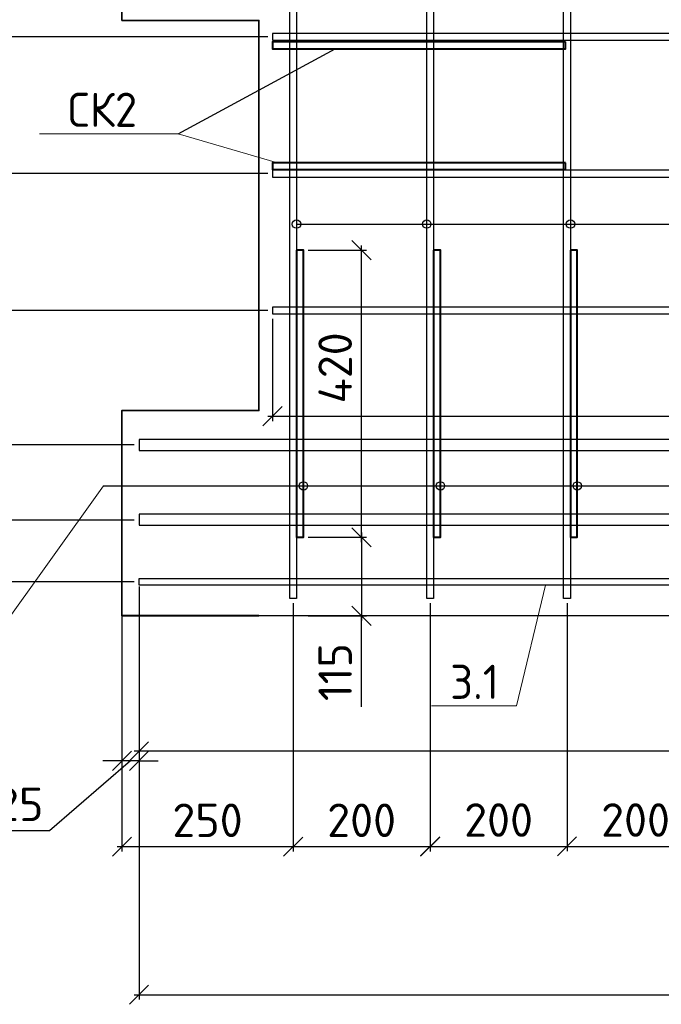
# Model space of a CAD drawing. Header units: millimetres. Extents: x 40580 to 2152466, y -328404 to 177125.
# Tile 95 of 252: x 380416 to 385101, y 162130 to 169324. Entities that reach past the tile are written whole.
import ezdxf
from ezdxf import colors
from ezdxf.entities.mleader import LeaderData, LeaderLine
from ezdxf.math import Vec2, Vec3

# ---------------------------------------------------------------- set-up
doc = ezdxf.new("R2010")
doc.units = ezdxf.units.MM
doc.linetypes.add('CENTER', pattern=[2, 1.25, -0.25, 0.25, -0.25])
for name, color, linetype, lineweight in [('RAZMER', 7, 'Continuous', 9), ('Арм_хомуты', 133, 'Continuous', 18), ('ОСИ', 7, 'CENTER', 15), ('Перекрытие ж_бетон', 250, 'Continuous', 30), ('подоснова', 151, 'Continuous', 5), ('Столовая Двери и окна', 7, 'Continuous', 15)]:
    doc.layers.add(name, color=color, linetype=linetype, lineweight=lineweight)
doc.layers.add('Стена_ бетон несущ.', color=7, linetype='Continuous', lineweight=70, true_color=0xb4b496)
doc.styles.add('GOST-2.304_Type-B', font='GOST_Common.ttf')
doc.styles.get("Standard").update_dxf_attribs({"font": 'isocpeur.ttf'})
doc.dimstyles.new('Осевые', dxfattribs={"dimscale": 0.7, "dimtxt": 450, "dimasz": 400, "dimexe": 100, "dimexo": 100, "dimgap": 100, "dimtad": 1, "dimdec": 0, "dimzin": 0, "dimdsep": 46, "dimtxsty": 'Standard', "dimblk": 'OBLIQUE', "dimcen": 9, "dimdle": 100, "dimazin": 0, "dimtm": 1e-09, "dimtfac": 1, "dimtdec": 0, "dimtofl": 0, "dimtmove": 0, "dimatfit": 3, "dimfxl": 1, "dimtolj": 1, "dimtzin": 0, "dimarcsym": 0})

# ---------------------------------------------------------------- blocks, each defined once
blk = doc.blocks.new('_OBLIQUE')
at = {"color": 0, "linetype": 'ByBlock'}
blk.add_line((-0.5, -0.5), (0.5, 0.5), dxfattribs=at)
blk = doc.blocks.new('*D5607')
at = {"layer": 'Defpoints', "color": 0, "linetype": 'ByBlock', "lineweight": 25, "ltscale": 13, "transparency": 16777216}
for p in [(381287.8, 169449.4), (380173.9, 169199.4), (382262.8, 169199.4)]:
    blk.add_point(p, dxfattribs=at)
at = {"layer": 'ОСИ', "color": 0, "linetype": 'ByBlock', "lineweight": -2, "ltscale": 13, "transparency": 16777216}
for p, q in [((379569.7, 169475.3), (379569.7, 169909.3)), ((380173.9, 169324.4), (379569.7, 169475.3)), ((381252.8, 169449.4), (380138.9, 169449.4)), ((380173.9, 169484.4), (380173.9, 169164.4)), ((382227.8, 169199.4), (380138.9, 169199.4))]:
    blk.add_line(p, q, dxfattribs=at)
at = {"layer": 'ОСИ', "color": 0, "linetype": 'ByBlock', "lineweight": -2, "ltscale": 13, "transparency": 16777216, "xscale": 140, "yscale": 140, "zscale": 140}
for p, rotation in [((380173.9, 169449.4), 90), ((380173.9, 169199.4), 270)]:
    blk.add_blockref('_OBLIQUE', p, dxfattribs=dict(at, rotation=rotation))
at = {"layer": 'ОСИ', "color": 0, "linetype": 'ByBlock', "ltscale": 13, "transparency": 16777216, "insert": (379377.2, 169692.3), "char_height": 245, "attachment_point": 5, "rotation": 90}
blk.add_mtext('\\A1;50', dxfattribs=at)
blk = doc.blocks.new('*D5608')
at = {"layer": 'Defpoints', "color": 0, "linetype": 'ByBlock', "lineweight": 25, "ltscale": 13, "transparency": 16777216}
for p in [(382262.8, 169199.4), (380173.9, 168199.4), (382262.8, 168199.4)]:
    blk.add_point(p, dxfattribs=at)
at = {"layer": 'ОСИ', "color": 0, "linetype": 'ByBlock', "lineweight": -2, "ltscale": 13, "transparency": 16777216}
for p, q in [((380173.9, 169234.4), (380173.9, 168164.4)), ((382227.8, 169199.4), (380138.9, 169199.4)), ((382227.8, 168199.4), (380138.9, 168199.4))]:
    blk.add_line(p, q, dxfattribs=at)
at = {"layer": 'ОСИ', "color": 0, "linetype": 'ByBlock', "lineweight": -2, "ltscale": 13, "transparency": 16777216, "xscale": 140, "yscale": 140, "zscale": 140}
for p, rotation in [((380173.9, 169199.4), 90), ((380173.9, 168199.4), 270)]:
    blk.add_blockref('_OBLIQUE', p, dxfattribs=dict(at, rotation=rotation))
at = {"layer": 'ОСИ', "color": 0, "linetype": 'ByBlock', "ltscale": 13, "transparency": 16777216, "insert": (379981.4, 168699.4), "char_height": 245, "attachment_point": 5, "rotation": 90}
blk.add_mtext('\\A1;200', dxfattribs=at)
blk = doc.blocks.new('*D5609')
at = {"layer": 'Defpoints', "color": 0, "linetype": 'ByBlock', "lineweight": 25, "ltscale": 13, "transparency": 16777216}
for p in [(382262.8, 168199.4), (380173.9, 167199.4), (382262.8, 167199.4)]:
    blk.add_point(p, dxfattribs=at)
at = {"layer": 'ОСИ', "color": 0, "linetype": 'ByBlock', "lineweight": -2, "ltscale": 13, "transparency": 16777216}
for p, q in [((382227.8, 168199.4), (380138.9, 168199.4)), ((380173.9, 168234.4), (380173.9, 167164.4)), ((382227.8, 167199.4), (380138.9, 167199.4))]:
    blk.add_line(p, q, dxfattribs=at)
at = {"layer": 'ОСИ', "color": 0, "linetype": 'ByBlock', "lineweight": -2, "ltscale": 13, "transparency": 16777216, "xscale": 140, "yscale": 140, "zscale": 140}
for p, rotation in [((380173.9, 168199.4), 90), ((380173.9, 167199.4), 270)]:
    blk.add_blockref('_OBLIQUE', p, dxfattribs=dict(at, rotation=rotation))
at = {"layer": 'ОСИ', "color": 0, "linetype": 'ByBlock', "ltscale": 13, "transparency": 16777216, "insert": (379981.4, 167699.4), "char_height": 245, "attachment_point": 5, "rotation": 90}
blk.add_mtext('\\A1;200', dxfattribs=at)
blk = doc.blocks.new('*D5610')
at = {"layer": 'Defpoints', "color": 0, "linetype": 'ByBlock', "lineweight": 25, "ltscale": 13, "transparency": 16777216}
for p in [(382262.8, 167199.4), (380173.9, 166217.5), (381287.8, 166217.5)]:
    blk.add_point(p, dxfattribs=at)
at = {"layer": 'ОСИ', "color": 0, "linetype": 'ByBlock', "lineweight": -2, "ltscale": 13, "transparency": 16777216}
for p, q in [((382227.8, 167199.4), (380138.9, 167199.4)), ((380173.9, 167234.4), (380173.9, 166182.5)), ((381252.8, 166217.5), (380138.9, 166217.5))]:
    blk.add_line(p, q, dxfattribs=at)
at = {"layer": 'ОСИ', "color": 0, "linetype": 'ByBlock', "lineweight": -2, "ltscale": 13, "transparency": 16777216, "xscale": 140, "yscale": 140, "zscale": 140}
for p, rotation in [((380173.9, 167199.4), 90), ((380173.9, 166217.5), 270)]:
    blk.add_blockref('_OBLIQUE', p, dxfattribs=dict(at, rotation=rotation))
at = {"layer": 'ОСИ', "color": 0, "linetype": 'ByBlock', "ltscale": 13, "transparency": 16777216, "insert": (379981.4, 166708.4), "char_height": 245, "attachment_point": 5, "rotation": 90}
blk.add_mtext('\\A1;196', dxfattribs=at)
blk = doc.blocks.new('*D5500')
at = {"layer": 'Defpoints', "color": 0, "linetype": 'ByBlock', "lineweight": 25, "ltscale": 13, "transparency": 16777216}
for p in [(381287.8, 166217.5), (380173.9, 165667.1), (381287.8, 165667.1)]:
    blk.add_point(p, dxfattribs=at)
at = {"layer": 'ОСИ', "color": 0, "linetype": 'ByBlock', "lineweight": -2, "ltscale": 13, "transparency": 16777216}
for p, q in [((381252.8, 166217.5), (380138.9, 166217.5)), ((380173.9, 166252.5), (380173.9, 165632.1)), ((381252.8, 165667.1), (380138.9, 165667.1))]:
    blk.add_line(p, q, dxfattribs=at)
at = {"layer": 'ОСИ', "color": 0, "linetype": 'ByBlock', "lineweight": -2, "ltscale": 13, "transparency": 16777216, "xscale": 140, "yscale": 140, "zscale": 140}
for p, rotation in [((380173.9, 166217.5), 90), ((380173.9, 165667.1), 270)]:
    blk.add_blockref('_OBLIQUE', p, dxfattribs=dict(at, rotation=rotation))
at = {"layer": 'ОСИ', "color": 0, "linetype": 'ByBlock', "ltscale": 13, "transparency": 16777216, "insert": (379981.4, 165944.8), "char_height": 245, "attachment_point": 5, "rotation": 90}
blk.add_mtext('\\A1;110', dxfattribs=at)
blk = doc.blocks.new('*D5501')
at = {"layer": 'Defpoints', "color": 0, "linetype": 'ByBlock', "lineweight": 25, "ltscale": 13, "transparency": 16777216}
for p in [(381287.8, 165667.1), (380173.9, 165217.6), (381287.8, 165217.6)]:
    blk.add_point(p, dxfattribs=at)
at = {"layer": 'ОСИ', "color": 0, "linetype": 'ByBlock', "lineweight": -2, "ltscale": 13, "transparency": 16777216}
for p, q in [((380173.9, 165702.1), (380173.9, 165182.6)), ((381252.8, 165667.1), (380138.9, 165667.1)), ((381252.8, 165217.6), (380138.9, 165217.6))]:
    blk.add_line(p, q, dxfattribs=at)
at = {"layer": 'ОСИ', "color": 0, "linetype": 'ByBlock', "lineweight": -2, "ltscale": 13, "transparency": 16777216, "xscale": 140, "yscale": 140, "zscale": 140}
for p, rotation in [((380173.9, 165667.1), 90), ((380173.9, 165217.6), 270)]:
    blk.add_blockref('_OBLIQUE', p, dxfattribs=dict(at, rotation=rotation))
at = {"layer": 'ОСИ', "color": 0, "linetype": 'ByBlock', "ltscale": 13, "transparency": 16777216, "insert": (379981.4, 165442.3), "char_height": 245, "attachment_point": 5, "rotation": 90}
blk.add_mtext('\\A1;90', dxfattribs=at)
blk = doc.blocks.new('*D5502')
at = {"layer": 'Defpoints', "color": 0, "linetype": 'ByBlock', "lineweight": 25, "ltscale": 13, "transparency": 16777216}
for p in [(381287.8, 165192.6), (396037.8, 165192.6), (396037.8, 162200.4)]:
    blk.add_point(p, dxfattribs=at)
at = {"layer": 'ОСИ', "color": 0, "linetype": 'ByBlock', "lineweight": -2, "ltscale": 13, "transparency": 16777216}
for p, q in [((381287.8, 165157.6), (381287.8, 162165.4)), ((396037.8, 165157.6), (396037.8, 162165.4)), ((381252.8, 162200.4), (396072.8, 162200.4))]:
    blk.add_line(p, q, dxfattribs=at)
at = {"layer": 'ОСИ', "color": 0, "linetype": 'ByBlock', "lineweight": -2, "ltscale": 13, "transparency": 16777216, "xscale": 140, "yscale": 140, "zscale": 140, "rotation": 180}
blk.add_blockref('_OBLIQUE', (381287.8, 162200.4), dxfattribs=at)
at = {"layer": 'ОСИ', "color": 0, "linetype": 'ByBlock', "lineweight": -2, "ltscale": 13, "transparency": 16777216, "xscale": 140, "yscale": 140, "zscale": 140}
blk.add_blockref('_OBLIQUE', (396037.8, 162200.4), dxfattribs=at)
at = {"layer": 'ОСИ', "color": 0, "linetype": 'ByBlock', "ltscale": 13, "transparency": 16777216, "insert": (388662.8, 162392.9), "char_height": 245, "attachment_point": 5}
blk.add_mtext('\\A1;2950', dxfattribs=at)
blk = doc.blocks.new('*D5611')
at = {"layer": 'Defpoints', "color": 0, "linetype": 'ByBlock', "lineweight": 25, "ltscale": 13, "transparency": 16777216}
for p in [(381162.8, 165187.6), (381287.8, 165187.6), (381162.8, 163909.2)]:
    blk.add_point(p, dxfattribs=at)
at = {"layer": 'ОСИ', "color": 0, "linetype": 'ByBlock', "lineweight": -2, "ltscale": 13, "transparency": 16777216}
for p, q in [((381162.8, 165152.6), (381162.8, 163874.2)), ((381287.8, 165152.6), (381287.8, 163874.2)), ((381225.3, 163909.2), (380633.7, 163398.8)), ((381162.8, 163909.2), (381022.8, 163909.2)), ((381287.8, 163909.2), (381162.8, 163909.2)), ((381287.8, 163909.2), (381427.8, 163909.2)), ((380633.7, 163398.8), (380199.7, 163398.8))]:
    blk.add_line(p, q, dxfattribs=at)
at = {"layer": 'ОСИ', "color": 0, "linetype": 'ByBlock', "lineweight": -2, "ltscale": 13, "transparency": 16777216, "xscale": 140, "yscale": 140, "zscale": 140}
blk.add_blockref('_OBLIQUE', (381162.8, 163909.2), dxfattribs=at)
at = {"layer": 'ОСИ', "color": 0, "linetype": 'ByBlock', "lineweight": -2, "ltscale": 13, "transparency": 16777216, "xscale": 140, "yscale": 140, "zscale": 140, "rotation": 180}
blk.add_blockref('_OBLIQUE', (381287.8, 163909.2), dxfattribs=at)
at = {"layer": 'ОСИ', "color": 0, "linetype": 'ByBlock', "ltscale": 13, "transparency": 16777216, "insert": (380416.7, 163591.3), "char_height": 245, "attachment_point": 5}
blk.add_mtext('\\A1;25', dxfattribs=at)
blk = doc.blocks.new('*D5613')
at = {"layer": 'Defpoints', "color": 0, "linetype": 'ByBlock', "lineweight": 25, "ltscale": 13, "transparency": 16777216}
for p in [(382412.8, 165095.5), (381162.8, 164968.6), (382412.8, 163282.4)]:
    blk.add_point(p, dxfattribs=at)
at = {"layer": 'ОСИ', "color": 0, "linetype": 'ByBlock', "lineweight": -2, "ltscale": 13, "transparency": 16777216}
for p, q in [((382412.8, 165060.5), (382412.8, 163247.4)), ((381162.8, 164933.6), (381162.8, 163247.4)), ((381127.8, 163282.4), (382447.8, 163282.4))]:
    blk.add_line(p, q, dxfattribs=at)
at = {"layer": 'ОСИ', "color": 0, "linetype": 'ByBlock', "lineweight": -2, "ltscale": 13, "transparency": 16777216, "xscale": 140, "yscale": 140, "zscale": 140, "rotation": 180}
blk.add_blockref('_OBLIQUE', (381162.8, 163282.4), dxfattribs=at)
at = {"layer": 'ОСИ', "color": 0, "linetype": 'ByBlock', "lineweight": -2, "ltscale": 13, "transparency": 16777216, "xscale": 140, "yscale": 140, "zscale": 140}
blk.add_blockref('_OBLIQUE', (382412.8, 163282.4), dxfattribs=at)
at = {"layer": 'ОСИ', "color": 0, "linetype": 'ByBlock', "ltscale": 13, "transparency": 16777216, "insert": (381787.8, 163474.9), "char_height": 245, "attachment_point": 5}
blk.add_mtext('\\A1;250', dxfattribs=at)
blk = doc.blocks.new('*D5614')
at = {"layer": 'Defpoints', "color": 0, "linetype": 'ByBlock', "lineweight": 25, "ltscale": 13, "transparency": 16777216}
for p in [(382412.8, 165095.5), (383412.8, 165095.5), (383412.8, 163282.4)]:
    blk.add_point(p, dxfattribs=at)
at = {"layer": 'ОСИ', "color": 0, "linetype": 'ByBlock', "lineweight": -2, "ltscale": 13, "transparency": 16777216}
for p, q in [((382412.8, 165060.5), (382412.8, 163247.4)), ((383412.8, 165060.5), (383412.8, 163247.4)), ((382377.8, 163282.4), (383447.8, 163282.4))]:
    blk.add_line(p, q, dxfattribs=at)
at = {"layer": 'ОСИ', "color": 0, "linetype": 'ByBlock', "lineweight": -2, "ltscale": 13, "transparency": 16777216, "xscale": 140, "yscale": 140, "zscale": 140, "rotation": 180}
blk.add_blockref('_OBLIQUE', (382412.8, 163282.4), dxfattribs=at)
at = {"layer": 'ОСИ', "color": 0, "linetype": 'ByBlock', "lineweight": -2, "ltscale": 13, "transparency": 16777216, "xscale": 140, "yscale": 140, "zscale": 140}
blk.add_blockref('_OBLIQUE', (383412.8, 163282.4), dxfattribs=at)
at = {"layer": 'ОСИ', "color": 0, "linetype": 'ByBlock', "ltscale": 13, "transparency": 16777216, "insert": (382912.8, 163474.9), "char_height": 245, "attachment_point": 5}
blk.add_mtext('\\A1;200', dxfattribs=at)
blk = doc.blocks.new('*D5615')
at = {"layer": 'Defpoints', "color": 0, "linetype": 'ByBlock', "lineweight": 25, "ltscale": 13, "transparency": 16777216}
for p in [(383412.8, 165095.5), (384412.8, 165095.5), (384412.8, 163284.3)]:
    blk.add_point(p, dxfattribs=at)
at = {"layer": 'ОСИ', "color": 0, "linetype": 'ByBlock', "lineweight": -2, "ltscale": 13, "transparency": 16777216}
for p, q in [((383412.8, 165060.5), (383412.8, 163249.3)), ((384412.8, 165060.5), (384412.8, 163249.3)), ((383377.8, 163284.3), (384447.8, 163284.3))]:
    blk.add_line(p, q, dxfattribs=at)
at = {"layer": 'ОСИ', "color": 0, "linetype": 'ByBlock', "lineweight": -2, "ltscale": 13, "transparency": 16777216, "xscale": 140, "yscale": 140, "zscale": 140, "rotation": 180}
blk.add_blockref('_OBLIQUE', (383412.8, 163284.3), dxfattribs=at)
at = {"layer": 'ОСИ', "color": 0, "linetype": 'ByBlock', "lineweight": -2, "ltscale": 13, "transparency": 16777216, "xscale": 140, "yscale": 140, "zscale": 140}
blk.add_blockref('_OBLIQUE', (384412.8, 163284.3), dxfattribs=at)
at = {"layer": 'ОСИ', "color": 0, "linetype": 'ByBlock', "ltscale": 13, "transparency": 16777216, "insert": (383912.8, 163476.8), "char_height": 245, "attachment_point": 5}
blk.add_mtext('\\A1;200', dxfattribs=at)
blk = doc.blocks.new('*D5616')
at = {"layer": 'Defpoints', "color": 0, "linetype": 'ByBlock', "lineweight": 25, "ltscale": 13, "transparency": 16777216}
for p in [(384412.8, 165095.5), (385412.8, 165095.5), (385412.8, 163284.3)]:
    blk.add_point(p, dxfattribs=at)
at = {"layer": 'ОСИ', "color": 0, "linetype": 'ByBlock', "lineweight": -2, "ltscale": 13, "transparency": 16777216}
for p, q in [((384412.8, 165060.5), (384412.8, 163249.3)), ((385412.8, 165060.5), (385412.8, 163249.3)), ((384377.8, 163284.3), (385447.8, 163284.3))]:
    blk.add_line(p, q, dxfattribs=at)
at = {"layer": 'ОСИ', "color": 0, "linetype": 'ByBlock', "lineweight": -2, "ltscale": 13, "transparency": 16777216, "xscale": 140, "yscale": 140, "zscale": 140, "rotation": 180}
blk.add_blockref('_OBLIQUE', (384412.8, 163284.3), dxfattribs=at)
at = {"layer": 'ОСИ', "color": 0, "linetype": 'ByBlock', "lineweight": -2, "ltscale": 13, "transparency": 16777216, "xscale": 140, "yscale": 140, "zscale": 140}
blk.add_blockref('_OBLIQUE', (385412.8, 163284.3), dxfattribs=at)
at = {"layer": 'ОСИ', "color": 0, "linetype": 'ByBlock', "ltscale": 13, "transparency": 16777216, "insert": (384912.8, 163476.8), "char_height": 245, "attachment_point": 5}
blk.add_mtext('\\A1;200', dxfattribs=at)
blk = doc.blocks.new('*D5623')
at = {"layer": 'Defpoints', "color": 0, "linetype": 'ByBlock', "lineweight": 25, "ltscale": 13, "transparency": 16777216}
for p in [(382262.8, 167174.4), (395037.8, 167174.4), (395037.8, 166427.2)]:
    blk.add_point(p, dxfattribs=at)
at = {"layer": 'ОСИ', "color": 0, "linetype": 'ByBlock', "lineweight": -2, "ltscale": 13, "transparency": 16777216}
for p, q in [((382262.8, 167139.4), (382262.8, 166392.2)), ((395037.8, 167139.4), (395037.8, 166392.2)), ((382227.8, 166427.2), (395072.8, 166427.2))]:
    blk.add_line(p, q, dxfattribs=at)
at = {"layer": 'ОСИ', "color": 0, "linetype": 'ByBlock', "lineweight": -2, "ltscale": 13, "transparency": 16777216, "xscale": 140, "yscale": 140, "zscale": 140, "rotation": 180}
blk.add_blockref('_OBLIQUE', (382262.8, 166427.2), dxfattribs=at)
at = {"layer": 'ОСИ', "color": 0, "linetype": 'ByBlock', "lineweight": -2, "ltscale": 13, "transparency": 16777216, "xscale": 140, "yscale": 140, "zscale": 140}
blk.add_blockref('_OBLIQUE', (395037.8, 166427.2), dxfattribs=at)
at = {"layer": 'ОСИ', "color": 0, "linetype": 'ByBlock', "ltscale": 13, "transparency": 16777216, "insert": (387102.9, 166619.7), "char_height": 245, "attachment_point": 5}
blk.add_mtext('\\A1;2555', dxfattribs=at)
blk = doc.blocks.new('_None')
blk = doc.blocks.new('*D5644')
at = {"layer": 'Defpoints', "color": 0, "linetype": 'ByBlock', "lineweight": 25, "ltscale": 13, "transparency": 16777216}
for p in [(382487.8, 165542.5), (382488, 164968.6), (382912.3, 164968.6)]:
    blk.add_point(p, dxfattribs=at)
at = {"layer": 'ОСИ', "color": 0, "linetype": 'ByBlock', "lineweight": -2, "ltscale": 13, "transparency": 16777216}
for p, q in [((382522.8, 165542.5), (382947.3, 165542.5)), ((382912.3, 165577.5), (382912.3, 164933.6)), ((382523, 164968.6), (382947.3, 164968.6)), ((382912.3, 164303.5), (382912.3, 164968.6))]:
    blk.add_line(p, q, dxfattribs=at)
at = {"layer": 'ОСИ', "color": 0, "linetype": 'ByBlock', "lineweight": -2, "ltscale": 13, "transparency": 16777216, "xscale": 140, "yscale": 140, "zscale": 140}
for p, rotation in [((382912.3, 165542.5), 90), ((382912.3, 164968.6), 270)]:
    blk.add_blockref('_OBLIQUE', p, dxfattribs=dict(at, rotation=rotation))
at = {"layer": 'ОСИ', "color": 0, "linetype": 'ByBlock', "ltscale": 13, "transparency": 16777216, "insert": (382719.8, 164557.3), "char_height": 245, "attachment_point": 5, "rotation": 90}
blk.add_mtext('\\A1;115', dxfattribs=at)
blk = doc.blocks.new('*D5645')
at = {"layer": 'Defpoints', "color": 0, "linetype": 'ByBlock', "lineweight": 25, "ltscale": 13, "transparency": 16777216}
for p in [(382487.8, 167640.6), (382912.3, 167640.6), (382487.8, 165542.5)]:
    blk.add_point(p, dxfattribs=at)
at = {"layer": 'ОСИ', "color": 0, "linetype": 'ByBlock', "lineweight": -2, "ltscale": 13, "transparency": 16777216}
for p, q in [((382522.8, 167640.6), (382947.3, 167640.6)), ((382912.3, 165507.5), (382912.3, 167675.6)), ((382522.8, 165542.5), (382947.3, 165542.5))]:
    blk.add_line(p, q, dxfattribs=at)
at = {"layer": 'ОСИ', "color": 0, "linetype": 'ByBlock', "lineweight": -2, "ltscale": 13, "transparency": 16777216, "xscale": 140, "yscale": 140, "zscale": 140}
for p, rotation in [((382912.3, 167640.6), 90), ((382912.3, 165542.5), 270)]:
    blk.add_blockref('_OBLIQUE', p, dxfattribs=dict(at, rotation=rotation))
at = {"layer": 'ОСИ', "color": 0, "linetype": 'ByBlock', "ltscale": 13, "transparency": 16777216, "insert": (382719.8, 166780.3), "char_height": 245, "attachment_point": 5, "rotation": 90}
blk.add_mtext('\\A1;420', dxfattribs=at)
blk = doc.blocks.new('*D5677')
at = {"layer": 'Defpoints', "color": 0, "linetype": 'ByBlock', "lineweight": 25, "ltscale": 13, "transparency": 16777216}
for p in [(381287.8, 165217.5), (389687.7, 165192.5), (381287.8, 163979.2)]:
    blk.add_point(p, dxfattribs=at)
at = {"layer": 'ОСИ', "color": 0, "linetype": 'ByBlock', "lineweight": -2, "ltscale": 13, "transparency": 16777216}
for p, q in [((381287.8, 165182.5), (381287.8, 163944.2)), ((389687.7, 165157.5), (389687.7, 163944.2)), ((389722.7, 163979.2), (381252.8, 163979.2))]:
    blk.add_line(p, q, dxfattribs=at)
at = {"layer": 'ОСИ', "color": 0, "linetype": 'ByBlock', "lineweight": -2, "ltscale": 13, "transparency": 16777216, "xscale": 140, "yscale": 140, "zscale": 140, "rotation": 180}
blk.add_blockref('_OBLIQUE', (381287.8, 163979.2), dxfattribs=at)
at = {"layer": 'ОСИ', "color": 0, "linetype": 'ByBlock', "lineweight": -2, "ltscale": 13, "transparency": 16777216, "xscale": 140, "yscale": 140, "zscale": 140}
blk.add_blockref('_OBLIQUE', (389687.7, 163979.2), dxfattribs=at)
at = {"layer": 'ОСИ', "color": 0, "linetype": 'ByBlock', "ltscale": 13, "transparency": 16777216, "insert": (385867.5, 164171.7), "char_height": 245, "attachment_point": 5}
blk.add_mtext('\\A1;1680', dxfattribs=at)

msp = doc.modelspace()

# ---------------------------------------------------------------- linework, layer by layer
at = {"layer": 'RAZMER', "color": 18, "true_color": 0x000000}
msp.add_lwpolyline([(382162.814, 166472.515), (381162.814, 166472.515), (381162.814, 164972.515), (382162.814, 164972.515)], dxfattribs=at)
at = {"layer": 'Арм_хомуты', "color": 251, "lineweight": 40, "true_color": 0x636466}
for points in [[(384400.941, 169161.925), (382262.814, 169161.925), (382262.814, 169111.925), (384400.941, 169111.925)], [(384400.941, 168279.374), (382262.814, 168279.374), (382262.814, 168229.374), (384400.941, 168229.374)], [(382437.814, 167640.641), (382437.814, 165542.515), (382487.814, 165542.515), (382487.814, 167640.641)], [(383437.814, 167640.641), (383437.814, 165542.515), (383487.814, 165542.515), (383487.814, 167640.641)], [(384437.814, 167640.641), (384437.814, 165542.515), (384487.814, 165542.515), (384487.814, 167640.641)]]:
    msp.add_lwpolyline(points, close=True, dxfattribs=at)
at = {"layer": 'Перекрытие ж_бетон', "color": 18, "linetype": 'Continuous', "lineweight": 25, "true_color": 0x000000}
for points in [[(382387.814, 165095.461), (382387.814, 172593.627), (382437.814, 172593.627), (382437.814, 165095.461)], [(383387.814, 165095.461), (383387.814, 172593.627), (383437.814, 172593.627), (383437.814, 165095.461)], [(384387.814, 165095.461), (384387.814, 172593.627), (384437.814, 172593.627), (384437.814, 165095.461)], [(395037.814, 168224.374), (382262.814, 168224.374), (382262.814, 168174.374), (395037.814, 168174.374)], [(395037.814, 167224.374), (382262.814, 167224.374), (382262.814, 167174.374), (395037.814, 167174.374)]]:
    msp.add_lwpolyline(points, close=True, dxfattribs=at)
at = {"layer": 'Перекрытие ж_бетон', "color": 18, "linetype": 'Continuous', "lineweight": 30, "true_color": 0x000000}
for points in [[(395037.814, 169224.374), (382262.814, 169224.374), (382262.814, 169174.374), (395037.814, 169174.374)], [(396037.814, 166257.454), (381287.814, 166257.454), (381287.814, 166177.454), (396037.814, 166177.454)], [(396037.814, 165712.056), (381287.814, 165712.056), (381287.814, 165632.056), (396037.814, 165632.056)], [(381287.814, 165242.49), (389687.655, 165242.49), (389687.655, 165192.49), (381287.814, 165192.49)]]:
    msp.add_lwpolyline(points, close=True, dxfattribs=at)
at = {"layer": 'Стена_ бетон несущ.', "color": 18, "linetype": 'Continuous', "lineweight": 35, "true_color": 0x000000, "transparency": 33554687}
msp.add_lwpolyline([(395162.814, 172722.513), (395162.814, 171072.513), (396162.814, 171072.513), (396162.814, 169322.513), (395162.814, 169322.513), (395162.814, 166472.513), (396162.814, 166472.513), (396162.814, 164972.513), (382162.814, 164968.551), (381162.814, 164968.551), (381162.814, 166468.551), (382162.814, 166468.551), (382162.814, 169318.551), (381162.814, 169318.551), (381162.814, 171068.551), (382162.814, 171068.551), (382162.814, 172718.551), (395162.814, 172722.513)], dxfattribs=at)
at = {"layer": 'Столовая Двери и окна', "color": 18, "lineweight": 25, "true_color": 0x000000}
for p, q in [((381572.715, 168491.531), (382719.074, 169111.925)), ((382437.814, 167831.499), (395268.971, 167831.499)), ((381028.323, 165917.827), (395045.357, 165917.827))]:
    msp.add_line(p, q, dxfattribs=at)
at = {"layer": 'Столовая Двери и окна', "color": 18, "lineweight": 30, "true_color": 0x000000}
for centre in [(382437.814, 167831.499), (383387.814, 167831.499), (384437.814, 167831.499), (382487.814, 165917.827), (383487.814, 165917.827), (384487.814, 165917.827)]:
    msp.add_circle(centre, 30.99, dxfattribs=at)

# ---------------------------------------------------------------- dimensions: what is measured, and where the dimension line sits
at = {"layer": 'ОСИ', "color": 18, "linetype": 'ByBlock', "ltscale": 13, "true_color": 0x000000}
for base, p1, p2, angle, picture, middle in [((380173.946, 169199.374), (381287.814, 169449.374), (382262.814, 169199.374), 90, '*D5607', (379569.71, 169545.262)), ((382912.255, 167640.641), (382487.814, 165542.515), (382487.814, 167640.641), 90, '*D5645', (382912.255, 166780.269)), ((380173.946, 165667.056), (381287.814, 166217.454), (381287.814, 165667.056), 90, '*D5500', (380173.946, 165944.755)), ((382912.255, 164968.643), (382487.814, 165542.515), (382487.977, 164968.643), 90, '*D5644', (382912.255, 164557.269)), ((381287.814, 163979.173), (389687.655, 165192.49), (381287.814, 165217.49), 180, '*D5677', (385867.523, 163979.173))]:
    dim = msp.add_linear_dim(base=base, p1=p1, p2=p2, angle=angle, dimstyle='Осевые', override={"dimtxt": 350, "dimasz": 200, "dimexe": 50, "dimexo": 50, "dimlfac": 0.2, "dimdle": 50, "dimtmove": 1}, dxfattribs=at)
    dim.commit()
    dim.dimension.update_dxf_attribs({"geometry": picture, "text_midpoint": middle, "dimtype": 160})
for base, p1, p2, picture, middle in [((380173.946, 168199.374), (382262.814, 169199.374), (382262.814, 168199.374), '*D5608', (379981.446, 168699.374)), ((380173.946, 167199.374), (382262.814, 168199.374), (382262.814, 167199.374), '*D5609', (379981.446, 167699.374)), ((380173.946, 166217.454), (382262.814, 167199.374), (381287.814, 166217.454), '*D5610', (379981.446, 166708.414)), ((380173.946, 165217.639), (381287.814, 165667.056), (381287.814, 165217.639), '*D5501', (379981.446, 165442.348))]:
    dim = msp.add_linear_dim(base=base, p1=p1, p2=p2, angle=90, dimstyle='Осевые', override={"dimtxt": 350, "dimasz": 200, "dimexe": 50, "dimexo": 50, "dimlfac": 0.2, "dimdle": 50, "dimtmove": 1}, dxfattribs=at)
    dim.commit()
    dim.dimension.update_dxf_attribs({"geometry": picture, "text_midpoint": middle})
for base, p1, p2, picture, middle in [((395037.814, 166427.156), (382262.814, 167174.374), (395037.814, 167174.374), '*D5623', (387102.941, 166427.156)), ((381162.814, 163909.173), (381287.814, 165187.639), (381162.814, 165187.639), '*D5611', (380563.744, 163398.825))]:
    dim = msp.add_linear_dim(base=base, p1=p1, p2=p2, dimstyle='Осевые', override={"dimtxt": 350, "dimasz": 200, "dimexe": 50, "dimexo": 50, "dimlfac": 0.2, "dimdle": 50, "dimtmove": 1}, dxfattribs=at)
    dim.commit()
    dim.dimension.update_dxf_attribs({"geometry": picture, "text_midpoint": middle, "dimtype": 160})
for base, p1, p2, picture, middle in [((396037.814, 162200.353), (381287.814, 165192.639), (396037.814, 165192.639), '*D5502', (388662.814, 162392.853)), ((382412.814, 163282.445), (381162.814, 164968.551), (382412.814, 165095.461), '*D5613', (381787.814, 163474.945)), ((383412.814, 163282.445), (382412.814, 165095.461), (383412.814, 165095.461), '*D5614', (382912.814, 163474.945)), ((384412.814, 163284.32), (383412.814, 165095.461), (384412.814, 165095.461), '*D5615', (383912.814, 163476.82)), ((385412.814, 163284.32), (384412.814, 165095.461), (385412.814, 165095.461), '*D5616', (384912.814, 163476.82))]:
    dim = msp.add_linear_dim(base=base, p1=p1, p2=p2, dimstyle='Осевые', override={"dimtxt": 350, "dimasz": 200, "dimexe": 50, "dimexo": 50, "dimlfac": 0.2, "dimdle": 50, "dimtmove": 1}, dxfattribs=at)
    dim.commit()
    dim.dimension.update_dxf_attribs({"geometry": picture, "text_midpoint": middle})

# ---------------------------------------------------------------- leaders
at = {"layer": 'подоснова', "color": 18, "ltscale": 0.3, "true_color": 0x000000}
ml = msp.add_multileader_mtext('Standard', dxfattribs=at)
ml.set_content('СК2 ', color=(0, 0, 0), style='GOST-2.304_Type-B')
ml.set_leader_properties(color=256, linetype='ByLayer', lineweight=15)
ml.set_arrow_properties(name='NONE')
ml.build(insert=Vec2(0, 0))
ml.multileader.update_dxf_attribs({"text_left_attachment_type": 6, "text_right_attachment_type": 6, "dogleg_length": 0.1, "arrow_head_size": 18})
ctx = ml.context
ctx.base_point, ctx.char_height, ctx.arrow_head_size, ctx.landing_gap_size, ctx.plane_origin = Vec3(380751.317, 168491.531), 250, 18, 20, Vec3(369534.525, 168851.847)
ctx.left_attachment, ctx.right_attachment, ctx.text_align_type = 6, 6, 1
notes = []
notes.append((ctx, [(1, (1, 1, 0), (381572.715, 168491.531), (-1, 0), 281.398, [(0, [(382298.092, 168279.374)], 0, [])])]))
ctx.mtext.insert, ctx.mtext.alignment, ctx.mtext.flow_direction = Vec3(381021.317, 168791.531), 2, 5
ml = msp.add_multileader_mtext('Standard', dxfattribs=at)
ml.set_content('СК2 ', color=(0, 0, 0), style='GOST-2.304_Type-B')
ml.set_leader_properties(color=256, linetype='ByLayer', lineweight=15)
ml.set_arrow_properties(name='NONE')
ml.build(insert=Vec2(0, 0))
ml.multileader.update_dxf_attribs({"text_left_attachment_type": 6, "text_right_attachment_type": 6, "dogleg_length": 0.1, "arrow_head_size": 18})
ctx = ml.context
ctx.base_point, ctx.char_height, ctx.arrow_head_size, ctx.landing_gap_size, ctx.plane_origin = Vec3(379666.876, 164769.619), 250, 18, 20, Vec3(389583.946, 165725.715)
ctx.left_attachment, ctx.right_attachment, ctx.text_align_type = 6, 6, 1
notes.append((ctx, [(0, (1, 1, 0), (380206.976, 164769.619), (-1, 0), 0.1, [(0, [(381028.323, 165917.827)], 0, [])])]))
ctx.mtext.insert, ctx.mtext.alignment, ctx.mtext.flow_direction = Vec3(379936.876, 165069.619), 2, 5
ml = msp.add_multileader_mtext('Standard', dxfattribs=at)
ml.set_content('3.1', color=(0, 0, 0), style='GOST-2.304_Type-B')
ml.set_leader_properties(color=256, linetype='ByLayer', lineweight=15)
ml.set_arrow_properties(name='NONE')
ml.build(insert=Vec2(0, 0))
ml.multileader.update_dxf_attribs({"text_left_attachment_type": 6, "text_right_attachment_type": 6, "dogleg_length": 0.1, "arrow_head_size": 18})
ctx = ml.context
ctx.base_point, ctx.char_height, ctx.arrow_head_size, ctx.landing_gap_size, ctx.plane_origin = Vec3(383555.161, 164311.395), 250, 18, 20, Vec3(397025.568, 164078.498)
ctx.left_attachment, ctx.right_attachment, ctx.text_align_type = 6, 6, 1
notes.append((ctx, [(0, (1, 1, 0), (384043.825, 164311.395), (-1, 0), 123.663, [(0, [(384256.489, 165192.49)], 0, [])])]))
ctx.mtext.insert, ctx.mtext.alignment, ctx.mtext.flow_direction = Vec3(383737.661, 164611.395), 2, 5
for ctx, leaders in notes:
    for number, flags, end, landing, length, lines in leaders:
        leader = LeaderData()
        leader.index, (leader.has_last_leader_line, leader.has_dogleg_vector, leader.attachment_direction) = number, flags
        leader.last_leader_point, leader.dogleg_vector, leader.dogleg_length = Vec3(end), Vec3(landing), length
        for number, points, colour, breaks in lines:
            line = LeaderLine()
            line.index, line.vertices, line.color, line.breaks = number, Vec3.list(points), colors.encode_raw_color(colour), breaks
            leader.lines.append(line)
        ctx.leaders.append(leader)

doc.saveas('drawing.dxf')
